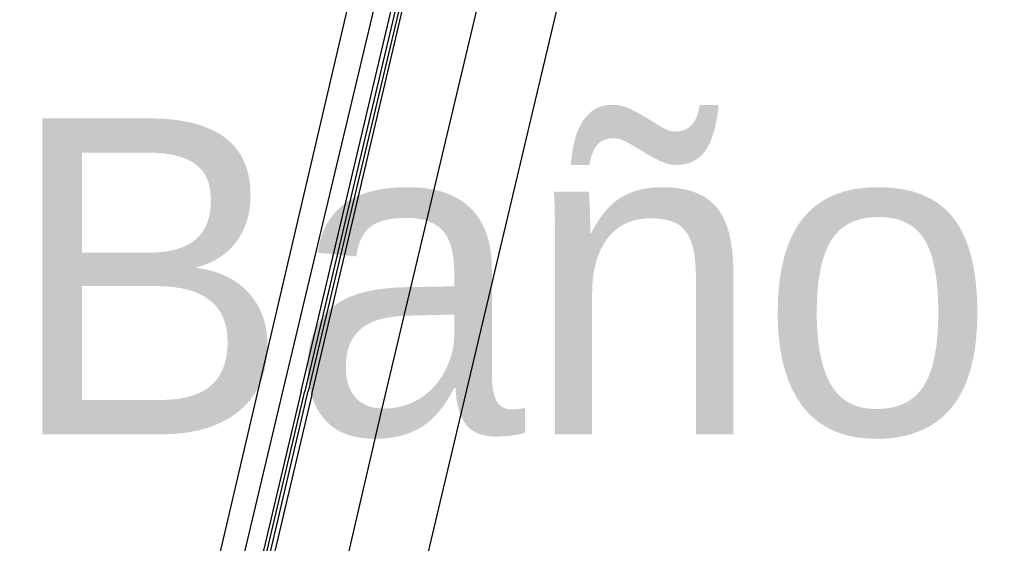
# Model space of a CAD drawing. Header units: feet. Extents: x -79 to 198, y -22 to 181.
# Tile 149 of 256: x 113.37 to 117.11, y 62.15 to 64.13. Entities that reach past the tile are written whole.
import ezdxf
from ezdxf.enums import TextEntityAlignment as Align

# ---------------------------------------------------------------- set-up
doc = ezdxf.new("R2010")
doc.units = ezdxf.units.FT
doc.layers.add('A-LINEA', color=7, linetype='CONTINUOUS')
doc.layers.add('A-NOMBRE-ESPACIO', color=2, linetype='CONTINUOUS')

msp = doc.modelspace()

# ---------------------------------------------------------------- linework, layer by layer
at = {"layer": 'A-LINEA'}
for p, q in [((113.8667, 60.9778), (115.4933, 67.9244)), ((114.6133, 60.8044), (116.2533, 67.7378)), ((114.3733, 62.7378), (113.9867, 61.1111))]:
    msp.add_line(p, q, dxfattribs=at)
for points in [[(114.44, 62.7244), (114.8267, 64.3644), (114.84, 64.3511), (114.4533, 62.7244)], [(114.48, 62.7111), (114.8667, 64.3511), (114.8533, 64.3511), (114.4667, 62.7244)], [(114.7733, 64.3111), (114.7733, 64.2978), (114.7467, 64.3111), (114.3733, 62.7378)], [(114.3333, 60.8711), (114.7467, 62.6578), (115.12, 64.2311)], [(114.44, 62.7244), (114.04, 61.0311), (114.0533, 61.0178), (114.0533, 61.0311), (114.4533, 62.7244)], [(114.48, 62.7111), (114.08, 61.0178), (114.0667, 61.0178), (114.4667, 62.7244)]]:
    msp.add_lwpolyline(points, dxfattribs=at)

# ---------------------------------------------------------------- texts
at = {"layer": 'A-NOMBRE-ESPACIO'}
msp.add_text('Baño', height=1.2, dxfattribs=at).set_placement((115.2, 62.56), align=Align.CENTER)

doc.saveas('drawing.dxf')
